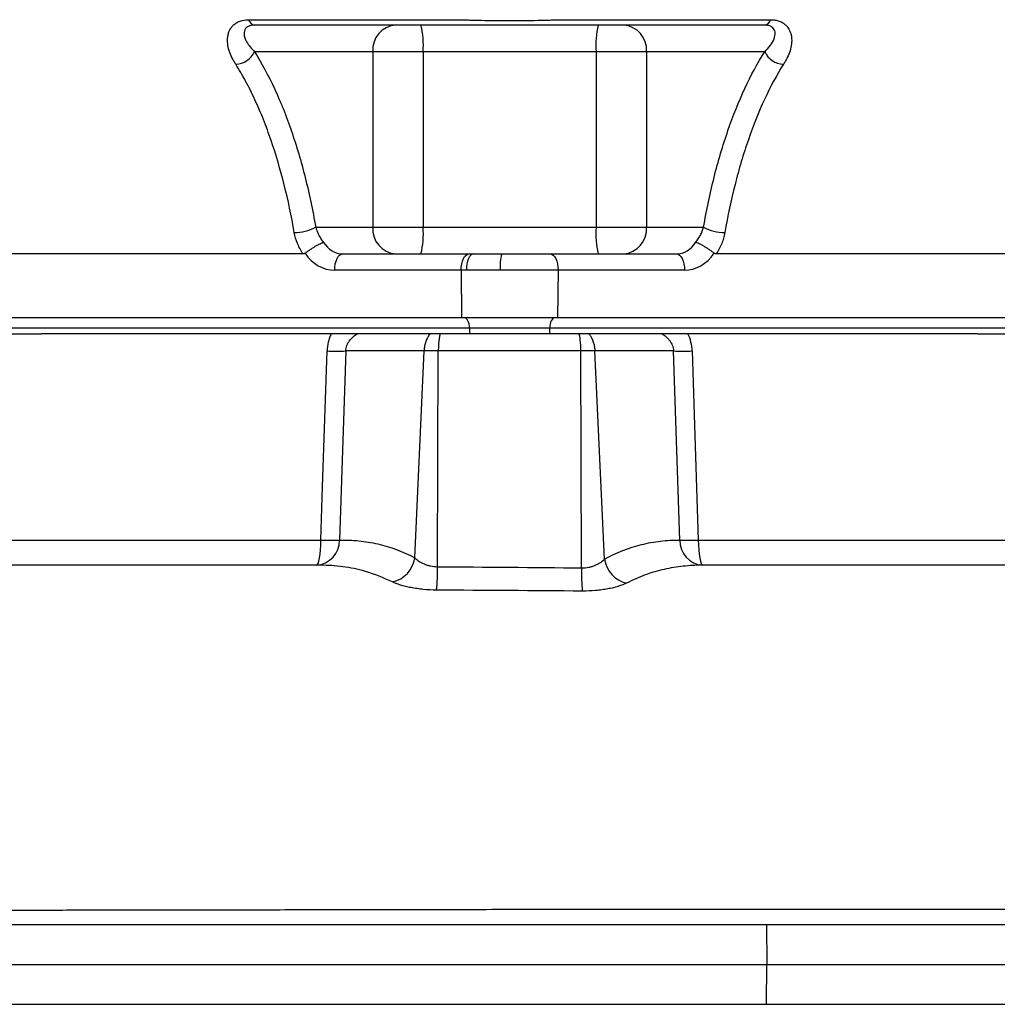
# Model space of a CAD drawing. Header units: millimetres. Extents: x 1136 to 1836, y 540 to 2623.
# Tile 6 of 13: x 1444 to 1628, y 851 to 1036. Entities that reach past the tile are written whole.
import ezdxf

# ---------------------------------------------------------------- set-up
doc = ezdxf.new("R2010")
doc.units = ezdxf.units.MM

msp = doc.modelspace()

# ---------------------------------------------------------------- linework, layer by layer
at = {"color": 7, "linetype": 'Continuous', "lineweight": 25}
for p, q in [((1486.97, 1035.6), (1526.86, 1035.6)), ((1545.13, 1035.6), (1585.02, 1035.6)), ((1510.28, 1029.59), (1488.07, 1029.59)), ((1510.28, 1029.59), (1510.28, 996.59)), ((1519.75, 1029.59), (1510.28, 1029.59)), ((1552.24, 1029.59), (1519.75, 1029.59)), ((1519.75, 1029.59), (1519.75, 996.59)), ((1561.71, 1029.59), (1552.24, 1029.59)), ((1552.24, 1029.59), (1552.24, 996.59)), ((1583.92, 1029.59), (1561.71, 1029.59)), ((1561.71, 1029.59), (1561.71, 996.59)), ((1499.57, 996.59), (1510.28, 996.59)), ((1510.28, 996.59), (1519.75, 996.59)), ((1519.75, 996.59), (1552.24, 996.59)), ((1552.24, 996.59), (1561.71, 996.59)), ((1561.71, 996.59), (1572.42, 996.59)), ((1497.21, 991.59), (1362.02, 991.59)), ((1504.65, 991.59), (1528.39, 991.59)), ((1528.39, 991.59), (1529.21, 991.59)), ((1529.21, 991.59), (1534.53, 991.59)), ((1534.53, 991.59), (1543.6, 991.59)), ((1543.6, 991.59), (1567.34, 991.59)), ((1709.97, 991.59), (1574.78, 991.59)), ((1526.89, 988.54), (1503.15, 988.54)), ((1526.89, 988.54), (1526.97, 979.59)), ((1527.87, 988.54), (1526.89, 988.54)), ((1534.24, 988.54), (1527.87, 988.54)), ((1545.1, 988.54), (1534.24, 988.54)), ((1545.1, 988.54), (1545.02, 979.59)), ((1568.84, 988.54), (1545.1, 988.54)), ((1526.97, 979.59), (1332.47, 979.59)), ((1545.02, 979.59), (1526.97, 979.59)), ((1739.52, 979.59), (1545.02, 979.59)), ((1528.48, 977.66), (1333.98, 977.66)), ((1543.51, 977.66), (1528.48, 977.66)), ((1528.48, 977.66), (1528.49, 976.59)), ((1543.51, 977.66), (1543.49, 976.59)), ((1738.01, 977.66), (1543.51, 977.66)), ((1414.47, 976.59), (1448.01, 976.59)), ((1519.76, 976.59), (1448.01, 976.59)), ((1521.08, 976.59), (1519.76, 976.59)), ((1525.95, 976.59), (1522.93, 976.59)), ((1528.49, 976.59), (1525.95, 976.59)), ((1543.49, 976.59), (1528.49, 976.59)), ((1546.04, 976.59), (1543.49, 976.59)), ((1549.06, 976.59), (1546.04, 976.59)), ((1552.23, 976.59), (1550.91, 976.59)), ((1623.97, 976.59), (1552.23, 976.59)), ((1623.97, 976.59), (1657.51, 976.59)), ((1505.21, 973.35), (1504.04, 937.83)), ((1519.97, 973.35), (1505.21, 973.35)), ((1518.21, 934.48), (1519.97, 973.35)), ((1522.48, 932.82), (1522.6, 973.35)), ((1549.39, 973.35), (1522.6, 973.35)), ((1549.51, 932.61), (1549.39, 973.35)), ((1553.79, 934.23), (1552.02, 973.35)), ((1566.78, 973.35), (1552.02, 973.35)), ((1567.95, 937.83), (1566.78, 973.35)), ((1269.21, 865.59), (1584.26, 865.59)), ((1584.26, 865.59), (1584.29, 858.09)), ((1584.26, 865.59), (1767.82, 865.59)), ((1269.1, 858.09), (1584.29, 858.09)), ((1584.26, 850.59), (1584.29, 858.09)), ((1584.29, 858.09), (1806.28, 858.09)), ((1269.21, 850.59), (1584.26, 850.59)), ((1584.26, 850.59), (1806.15, 850.59))]:
    msp.add_line(p, q, dxfattribs=at)
at = {"color": 7, "linetype": 'Continuous', "lineweight": 25, "flags": 128}
for points in [[(1503.15, 988.54), (1503.17, 989.13), (1503.25, 989.7), (1503.39, 990.23), (1503.58, 990.7), (1503.81, 991.08), (1504.07, 991.36), (1504.35, 991.53), (1504.65, 991.59)], [(1526.89, 988.54), (1526.91, 989.13), (1527, 989.7), (1527.13, 990.23), (1527.32, 990.7), (1527.55, 991.08), (1527.81, 991.36), (1528.09, 991.53), (1528.39, 991.59)], [(1529.21, 991.59), (1528.94, 991.53), (1528.69, 991.36), (1528.46, 991.08), (1528.25, 990.7), (1528.09, 990.23), (1527.97, 989.7), (1527.89, 989.13), (1527.87, 988.54)], [(1543.6, 991.59), (1543.89, 991.53), (1544.18, 991.36), (1544.44, 991.08), (1544.67, 990.7), (1544.86, 990.23), (1544.99, 989.7), (1545.07, 989.13), (1545.1, 988.54)], [(1567.34, 991.59), (1567.64, 991.53), (1567.92, 991.36), (1568.18, 991.08), (1568.41, 990.7), (1568.6, 990.23), (1568.73, 989.7), (1568.82, 989.13), (1568.84, 988.54)], [(1528.48, 977.66), (1528.45, 978.04), (1528.39, 978.41), (1528.3, 978.74), (1528.17, 979.03), (1528.02, 979.27), (1527.85, 979.45), (1527.67, 979.56), (1527.48, 979.59)], [(1544.51, 979.59), (1544.32, 979.56), (1544.14, 979.45), (1543.97, 979.27), (1543.82, 979.03), (1543.69, 978.74), (1543.6, 978.41), (1543.54, 978.04), (1543.51, 977.66)], [(1500.54, 937.83), (1500.87, 947.81), (1501.7, 973.35)], [(1570.29, 973.35), (1570.61, 963.37), (1571.44, 937.83)], [(1499.71, 933.09), (1499.87, 933.18), (1500.02, 933.45), (1500.16, 933.88), (1500.29, 934.47), (1500.39, 935.18), (1500.47, 936), (1500.52, 936.89), (1500.54, 937.83)], [(1571.44, 937.83), (1571.47, 936.89), (1571.52, 936), (1571.6, 935.18), (1571.7, 934.47), (1571.83, 933.88), (1571.97, 933.45), (1572.12, 933.18), (1572.28, 933.09)]]:
    msp.add_lwpolyline(points, dxfattribs=at)
at = {"color": 7, "linetype": 'Continuous', "lineweight": 25}
for centre, radius, start, end in [((1488.33, 1035.98), 1.41, 195.8213, 260.3154), ((1514.97, 1029.91), 4.7, 94.402, 183.8113), ((1504.06, 1030.83), 15.74, 355.4756, 13.8125), ((1567.93, 1030.83), 15.74, 166.1875, 184.5244), ((1557.02, 1029.91), 4.7, 356.1887, 85.598), ((1583.66, 1035.98), 1.41, 279.6846, 344.1787), ((1484.42, 1031.25), 4.01, 271.8044, 335.6446), ((1587.57, 1031.25), 4.01, 204.3554, 268.1956), ((1495.67, 1003.77), 8.16, 269.1575, 298.4974), ((1514.97, 996.28), 4.7, 176.1888, 265.5979), ((1504.06, 995.35), 15.74, 346.1875, 4.5243), ((1567.93, 995.35), 15.74, 175.4757, 193.8125), ((1557.02, 996.28), 4.7, 274.4021, 3.8112), ((1576.31, 1003.77), 8.16, 241.5026, 270.8425), ((1542.44, 989.31), 8.23, 163.8651, 185.335), ((1503.45, 1027.36), 54.04, 268.1383, 271.8617), ((1568.54, 1027.36), 54.04, 268.1383, 271.8617), ((1499.38, 937.74), 4.66, 274.1294, 1.1036), ((1502.29, 991.81), 54.01, 268.1481, 271.8519), ((1572.61, 937.74), 4.66, 178.8964, 265.8706), ((1569.7, 991.81), 54.01, 268.1481, 271.8519), ((1512.77, 935.33), 5.51, 282.8953, 351.0518), ((1481.4, 932.6), 41.08, 354.1594, 0.303), ((1591.73, 931.79), 42.23, 178.8808, 184.826), ((1559.26, 935.12), 5.54, 189.2983, 256.278)]:
    msp.add_arc(centre, radius, start, end, dxfattribs=at)
for centre, major_axis, ratio, start_param, end_param in [((1504.58, 996.59), (-0.28, 4.99), 0.865352, 2.127583, 3.093407), ((1567.41, 996.59), (0.28, 4.99), 0.865352, 3.189778, 4.155602), ((1503.08, 996.54), (-0.28, 8), 0.865762, 2.187353, 3.111406), ((1568.91, 996.54), (0.28, 8), 0.865762, 3.17178, 4.095833)]:
    msp.add_ellipse(centre, major_axis=major_axis, ratio=ratio, start_param=start_param, end_param=end_param, dxfattribs=at)
for points, knots in [([(1484.54, 1027.24), (1484.41, 1027.45), (1484.29, 1027.65), (1484.05, 1028.07), (1483.94, 1028.28), (1483.63, 1028.92), (1483.45, 1029.35), (1483.18, 1030.21), (1483.09, 1030.65), (1482.99, 1031.52), (1482.99, 1031.95), (1483.07, 1032.58), (1483.12, 1032.79), (1483.23, 1033.19), (1483.31, 1033.39), (1483.49, 1033.77), (1483.6, 1033.95), (1483.85, 1034.3), (1483.99, 1034.46), (1484.32, 1034.76), (1484.5, 1034.9), (1484.91, 1035.14), (1485.13, 1035.25), (1485.84, 1035.51), (1486.38, 1035.6), (1486.97, 1035.6)], [0, 0, 0, 0, 0.0625, 0.0625, 0.125, 0.125, 0.25, 0.25, 0.375, 0.375, 0.5, 0.5, 0.5625, 0.5625, 0.625, 0.625, 0.6875, 0.6875, 0.75, 0.75, 0.8125, 0.8125, 0.875, 0.875, 1, 1, 1, 1]), ([(1488.09, 1034.59), (1487.77, 1034.57), (1487.39, 1034.54), (1486.8, 1034.31), (1486.25, 1033.86), (1486.01, 1032.8), (1486.53, 1031.26), (1487.52, 1030.19), (1488.07, 1029.59)], [0, 0, 0, 0, 0.096607, 0.113384, 0.234152, 0.4089, 0.670799, 1, 1, 1, 1]), ([(1583.9, 1034.59), (1576.98, 1034.59), (1566.61, 1034.59), (1554.4, 1034.59), (1547.61, 1034.59), (1543.38, 1034.59), (1539.84, 1034.59), (1537.24, 1034.59), (1534.55, 1034.59), (1531.64, 1034.59), (1528.64, 1034.59), (1523.27, 1034.59), (1509.66, 1034.59), (1497.14, 1034.59), (1488.09, 1034.59)], [0, 0, 0, 0, 0.2204037, 0.3306057, 0.385823, 0.4408653, 0.4643385, 0.4884317, 0.5130248, 0.5383306, 0.5693127, 0.6011787, 0.7114617, 1, 1, 1, 1]), ([(1526.86, 1035.6), (1527.03, 1035.59), (1527.21, 1035.59), (1527.57, 1035.57), (1527.74, 1035.57), (1528.29, 1035.55), (1528.65, 1035.53), (1529.76, 1035.5), (1530.52, 1035.49), (1532.84, 1035.45), (1534.41, 1035.44), (1536.78, 1035.44), (1537.58, 1035.44), (1539.16, 1035.45), (1539.93, 1035.46), (1541.46, 1035.49), (1542.22, 1035.5), (1543.33, 1035.53), (1543.7, 1035.55), (1544.24, 1035.57), (1544.42, 1035.57), (1544.78, 1035.59), (1544.96, 1035.59), (1545.13, 1035.6)], [0, 0, 0, 0, 0.03125, 0.03125, 0.0625, 0.0625, 0.125, 0.125, 0.25, 0.25, 0.5, 0.5, 0.625, 0.625, 0.75, 0.75, 0.875, 0.875, 0.9375, 0.9375, 0.96875, 0.96875, 1, 1, 1, 1]), ([(1583.92, 1029.59), (1584.29, 1029.99), (1585.04, 1030.77), (1585.75, 1032), (1585.97, 1033.18), (1585.58, 1034.05), (1584.83, 1034.53), (1584.16, 1034.57), (1583.9, 1034.59)], [0, 0, 0, 0, 0.216986, 0.433439, 0.642477, 0.801099, 0.920255, 1, 1, 1, 1]), ([(1585.02, 1035.6), (1585.31, 1035.6), (1585.6, 1035.58), (1586.14, 1035.49), (1586.4, 1035.42), (1586.87, 1035.25), (1587.09, 1035.14), (1587.49, 1034.9), (1587.67, 1034.76), (1588.17, 1034.3), (1588.41, 1033.95), (1588.69, 1033.38), (1588.76, 1033.18), (1588.87, 1032.77), (1588.92, 1032.57), (1588.97, 1032.15), (1588.98, 1031.94), (1588.98, 1031.5), (1588.97, 1031.29), (1588.9, 1030.63), (1588.8, 1030.2), (1588.53, 1029.34), (1588.36, 1028.91), (1588.05, 1028.28), (1587.94, 1028.07), (1587.7, 1027.65), (1587.58, 1027.45), (1587.44, 1027.24)], [0, 0, 0, 0, 0.0625, 0.0625, 0.125, 0.125, 0.1875, 0.1875, 0.25, 0.25, 0.375, 0.375, 0.4375, 0.4375, 0.5, 0.5, 0.5625, 0.5625, 0.625, 0.625, 0.75, 0.75, 0.875, 0.875, 0.9375, 0.9375, 1, 1, 1, 1]), ([(1488.07, 1029.59), (1489.42, 1027.47), (1490.67, 1025.15), (1492.11, 1022.03), (1492.4, 1021.39), (1492.95, 1020.1), (1493.23, 1019.44), (1494.03, 1017.43), (1494.53, 1016.07), (1495.97, 1011.88), (1496.83, 1008.97), (1498.34, 1002.94), (1499.01, 999.82), (1499.57, 996.59)], [0, 0, 0, 0, 0.25, 0.25, 0.3125, 0.3125, 0.375, 0.375, 0.5, 0.5, 0.75, 0.75, 1, 1, 1, 1]), ([(1572.42, 996.59), (1572.98, 999.82), (1573.65, 1002.95), (1574.79, 1007.5), (1575.2, 1008.99), (1576.07, 1011.93), (1576.53, 1013.37), (1577.98, 1017.58), (1579.03, 1020.22), (1581.33, 1025.16), (1582.57, 1027.47), (1583.92, 1029.59)], [0, 0, 0, 0, 0.25, 0.25, 0.375, 0.375, 0.5, 0.5, 0.75, 0.75, 1, 1, 1, 1]), ([(1495.55, 995.6), (1495.02, 998.7), (1494.38, 1001.69), (1492.93, 1007.46), (1492.12, 1010.24), (1490.74, 1014.25), (1490.26, 1015.56), (1489.49, 1017.48), (1489.23, 1018.11), (1488.7, 1019.36), (1488.42, 1019.97), (1487.59, 1021.77), (1487.01, 1022.93), (1485.81, 1025.16), (1485.19, 1026.22), (1484.54, 1027.24)], [0, 0, 0, 0, 0.25, 0.25, 0.5, 0.5, 0.625, 0.625, 0.6875, 0.6875, 0.75, 0.75, 0.875, 0.875, 1, 1, 1, 1]), ([(1587.44, 1027.24), (1586.16, 1025.21), (1584.97, 1023), (1582.77, 1018.26), (1581.76, 1015.74), (1580.38, 1011.71), (1579.93, 1010.33), (1579.1, 1007.52), (1578.71, 1006.08), (1577.61, 1001.7), (1576.97, 998.69), (1576.43, 995.6)], [0, 0, 0, 0, 0.25, 0.25, 0.5, 0.5, 0.625, 0.625, 0.75, 0.75, 1, 1, 1, 1]), ([(1497.21, 991.59), (1497, 991.9), (1496.8, 992.21), (1496.45, 992.86), (1496.29, 993.2), (1495.88, 994.21), (1495.68, 994.9), (1495.55, 995.6)], [0, 0, 0, 0, 0.25, 0.25, 0.5, 0.5, 1, 1, 1, 1]), ([(1499.57, 996.59), (1499.71, 996.1), (1499.9, 995.61), (1500.27, 994.89), (1500.41, 994.65), (1500.71, 994.19), (1500.88, 993.96), (1501.06, 993.75)], [0, 0, 0, 0, 0.5, 0.5, 0.75, 0.75, 1, 1, 1, 1]), ([(1570.93, 993.75), (1571.11, 993.96), (1571.28, 994.19), (1571.58, 994.65), (1571.72, 994.89), (1571.96, 995.37), (1572.08, 995.61), (1572.27, 996.1), (1572.35, 996.35), (1572.42, 996.59)], [0, 0, 0, 0, 0.25, 0.25, 0.5, 0.5, 0.75, 0.75, 1, 1, 1, 1]), ([(1576.43, 995.6), (1576.37, 995.25), (1576.29, 994.9), (1576.09, 994.21), (1575.97, 993.86), (1575.69, 993.19), (1575.53, 992.86), (1575.19, 992.21), (1574.99, 991.9), (1574.78, 991.59)], [0, 0, 0, 0, 0.25, 0.25, 0.5, 0.5, 0.75, 0.75, 1, 1, 1, 1]), ([(1497.59, 991.72), (1497.73, 991.83), (1497.88, 991.95), (1498.19, 992.17), (1498.35, 992.29), (1498.68, 992.51), (1498.84, 992.62), (1499.17, 992.83), (1499.34, 992.93), (1499.66, 993.12), (1499.81, 993.21), (1500.11, 993.37), (1500.25, 993.44), (1500.52, 993.56), (1500.64, 993.61), (1500.81, 993.68), (1500.87, 993.7), (1500.97, 993.73), (1501.01, 993.74), (1501.06, 993.75)], [0, 0, 0, 0, 0.125, 0.125, 0.25, 0.25, 0.375, 0.375, 0.5, 0.5, 0.625, 0.625, 0.75, 0.75, 0.875, 0.875, 0.9375, 0.9375, 1, 1, 1, 1]), ([(1574.4, 991.72), (1574.26, 991.83), (1574.11, 991.95), (1573.8, 992.17), (1573.64, 992.29), (1573.31, 992.51), (1573.15, 992.62), (1572.82, 992.83), (1572.65, 992.93), (1572.33, 993.12), (1572.18, 993.21), (1571.88, 993.37), (1571.73, 993.44), (1571.47, 993.56), (1571.34, 993.61), (1571.18, 993.68), (1571.12, 993.7), (1571.02, 993.73), (1570.98, 993.74), (1570.93, 993.75)], [0, 0, 0, 0, 0.125, 0.125, 0.25, 0.25, 0.375, 0.375, 0.5, 0.5, 0.625, 0.625, 0.75, 0.75, 0.875, 0.875, 0.9375, 0.9375, 1, 1, 1, 1]), ([(1502.49, 976.59), (1502.37, 976.34), (1502.26, 976.08), (1502.07, 975.55), (1501.99, 975.28), (1501.79, 974.47), (1501.72, 973.92), (1501.7, 973.35)], [0, 0, 0, 0, 0.25, 0.25, 0.5, 0.5, 1, 1, 1, 1]), ([(1505.21, 973.35), (1505.21, 973.53), (1505.23, 973.7), (1505.3, 974.05), (1505.35, 974.22), (1505.47, 974.54), (1505.55, 974.7), (1505.72, 975), (1505.81, 975.14), (1506.11, 975.55), (1506.34, 975.79), (1506.84, 976.23), (1507.1, 976.42), (1507.37, 976.59)], [0, 0, 0, 0, 0.125, 0.125, 0.25, 0.25, 0.375, 0.375, 0.5, 0.5, 0.75, 0.75, 1, 1, 1, 1]), ([(1519.97, 973.35), (1519.98, 973.42), (1519.98, 973.57), (1520, 973.78), (1520.03, 973.98), (1520.06, 974.19), (1520.1, 974.4), (1520.15, 974.6), (1520.21, 974.81), (1520.27, 975.01), (1520.35, 975.26), (1520.48, 975.57), (1520.65, 975.93), (1520.85, 976.28), (1521, 976.49), (1521.08, 976.59)], [0, 0, 0, 0, 0.058251, 0.116603, 0.175061, 0.233627, 0.292307, 0.351103, 0.410021, 0.469064, 0.528236, 0.642781, 0.759574, 0.878639, 1, 1, 1, 1]), ([(1522.93, 976.59), (1522.74, 976.59), (1522.56, 976.59), (1522.2, 976.59), (1522.02, 976.59), (1521.7, 976.59), (1521.55, 976.59), (1521.29, 976.59), (1521.17, 976.59), (1521.08, 976.59)], [0, 0, 0, 0, 0.25, 0.25, 0.5, 0.5, 0.75, 0.75, 1, 1, 1, 1]), ([(1522.93, 976.59), (1522.93, 976.56), (1522.92, 976.53), (1522.88, 976.38), (1522.86, 976.26), (1522.81, 976), (1522.79, 975.87), (1522.75, 975.6), (1522.73, 975.45), (1522.69, 975.16), (1522.68, 975), (1522.65, 974.68), (1522.64, 974.52), (1522.61, 974.03), (1522.6, 973.7), (1522.6, 973.35)], [0, 0, 0, 0, 0.0167926, 0.0167926, 0.0804589, 0.0804589, 0.1441251, 0.1441251, 0.2077913, 0.2077913, 0.2741792, 0.2741792, 0.3405672, 0.3405672, 0.4733431, 0.4733431, 0.4733431, 0.4733431]), ([(1549.39, 973.35), (1549.39, 973.7), (1549.38, 974.03), (1549.35, 974.52), (1549.34, 974.68), (1549.31, 975), (1549.29, 975.16), (1549.26, 975.45), (1549.24, 975.6), (1549.2, 975.87), (1549.18, 976), (1549.13, 976.26), (1549.1, 976.38), (1549.07, 976.53), (1549.06, 976.56), (1549.06, 976.59)], [0, 0, 0, 0, 0.1327759, 0.1327759, 0.1991638, 0.1991638, 0.2655518, 0.2655518, 0.329218, 0.329218, 0.3928842, 0.3928842, 0.4565505, 0.4565505, 0.4733431, 0.4733431, 0.4733431, 0.4733431]), ([(1550.91, 976.59), (1550.81, 976.59), (1550.7, 976.59), (1550.44, 976.59), (1550.29, 976.59), (1549.97, 976.59), (1549.79, 976.59), (1549.43, 976.59), (1549.25, 976.59), (1549.06, 976.59)], [0, 0, 0, 0, 0.25, 0.25, 0.5, 0.5, 0.75, 0.75, 1, 1, 1, 1]), ([(1550.91, 976.59), (1550.95, 976.54), (1551.03, 976.43), (1551.13, 976.27), (1551.24, 976.1), (1551.33, 975.93), (1551.42, 975.75), (1551.51, 975.57), (1551.59, 975.39), (1551.68, 975.15), (1551.77, 974.85), (1551.87, 974.48), (1551.94, 974.11), (1551.99, 973.73), (1552.01, 973.48), (1552.02, 973.35)], [0, 0, 0, 0, 0.060978, 0.12138, 0.181209, 0.240468, 0.29916, 0.357288, 0.414855, 0.471865, 0.578256, 0.684243, 0.789847, 0.895091, 1, 1, 1, 1]), ([(1564.62, 976.59), (1564.89, 976.42), (1565.15, 976.23), (1565.52, 975.9), (1565.64, 975.79), (1565.87, 975.54), (1565.98, 975.41), (1566.18, 975.14), (1566.27, 975), (1566.44, 974.7), (1566.52, 974.54), (1566.64, 974.22), (1566.69, 974.05), (1566.76, 973.7), (1566.78, 973.53), (1566.78, 973.35)], [0, 0, 0, 0, 0.25, 0.25, 0.375, 0.375, 0.5, 0.5, 0.625, 0.625, 0.75, 0.75, 0.875, 0.875, 1, 1, 1, 1]), ([(1570.29, 973.35), (1570.27, 973.92), (1570.2, 974.47), (1569.93, 975.57), (1569.74, 976.09), (1569.5, 976.59)], [0, 0, 0, 0, 0.5, 0.5, 1, 1, 1, 1]), ([(1522.6, 973.35), (1522.55, 973.36), (1522.43, 973.36), (1522.26, 973.36), (1522.09, 973.37), (1521.93, 973.37), (1521.77, 973.37), (1521.61, 973.37), (1521.46, 973.38), (1521.31, 973.38), (1521.11, 973.38), (1520.88, 973.38), (1520.61, 973.37), (1520.37, 973.37), (1520.15, 973.36), (1520.03, 973.36), (1519.97, 973.35)], [0, 0, 0, 0, 0.053382, 0.106518, 0.159409, 0.212055, 0.264458, 0.316618, 0.368537, 0.420215, 0.471653, 0.575558, 0.680337, 0.785999, 0.892551, 1, 1, 1, 1]), ([(1552.02, 973.35), (1551.99, 973.36), (1551.92, 973.36), (1551.82, 973.36), (1551.71, 973.37), (1551.59, 973.37), (1551.47, 973.37), (1551.34, 973.37), (1551.2, 973.38), (1551.06, 973.38), (1550.91, 973.38), (1550.75, 973.38), (1550.59, 973.38), (1550.43, 973.37), (1550.26, 973.37), (1550.09, 973.37), (1549.92, 973.37), (1549.74, 973.36), (1549.56, 973.36), (1549.45, 973.36), (1549.39, 973.35)], [0, 0, 0, 0, 0.055579, 0.11115, 0.166714, 0.222271, 0.277823, 0.333371, 0.388916, 0.444458, 0.5, 0.555542, 0.611084, 0.666629, 0.722177, 0.777729, 0.833286, 0.88885, 0.944421, 1, 1, 1, 1]), ([(1372.33, 937.83), (1376.35, 937.83), (1384.78, 937.83), (1393.99, 937.83), (1401.2, 937.83), (1403.65, 937.83), (1407.41, 937.83), (1408.67, 937.83), (1411.23, 937.83), (1412.52, 937.83), (1419.02, 937.83), (1424.34, 937.83), (1435.23, 937.83), (1440.8, 937.83), (1452.17, 937.83), (1457.98, 937.83), (1466.88, 937.83), (1469.88, 937.83), (1474.42, 937.83), (1475.95, 937.83), (1479, 937.83), (1480.53, 937.83), (1488.19, 937.83), (1494.35, 937.83), (1500.54, 937.83)], [0, 0, 0, 0, 0.125, 0.25, 0.25, 0.3125, 0.3125, 0.34375, 0.34375, 0.375, 0.375, 0.5, 0.5, 0.625, 0.625, 0.75, 0.75, 0.8125, 0.8125, 0.84375, 0.84375, 0.875, 0.875, 1, 1, 1, 1]), ([(1504.04, 937.83), (1504.34, 937.83), (1504.64, 937.83), (1505.24, 937.83), (1506.15, 937.81), (1507.05, 937.74), (1508.85, 937.56), (1510.04, 937.37), (1513.6, 936.55), (1515.92, 935.69), (1518.21, 934.48)], [0, 0, 0, 0, 0.0625, 0.0625, 0.125, 0.25, 0.25, 0.5, 0.5, 1, 1, 1, 1]), ([(1553.79, 934.23), (1556.07, 935.48), (1558.4, 936.38), (1561.95, 937.27), (1563.15, 937.49), (1564.94, 937.7), (1565.54, 937.75), (1566.45, 937.8), (1566.75, 937.81), (1567.35, 937.83), (1567.65, 937.83), (1567.95, 937.83)], [0, 0, 0, 0, 0.5, 0.5, 0.75, 0.75, 0.875, 0.875, 0.9375, 0.9375, 1, 1, 1, 1]), ([(1571.44, 937.83), (1575.3, 937.83), (1583.01, 937.83), (1594.45, 937.83), (1605.76, 937.83), (1616.86, 937.83), (1627.66, 937.83), (1638.14, 937.83), (1648.41, 937.83), (1658.41, 937.82), (1668.12, 937.82), (1678.39, 937.82), (1689.1, 937.81), (1696.13, 937.81), (1699.66, 937.81)], [0, 0, 0, 0, 0.077777, 0.155554, 0.234306, 0.313057, 0.390891, 0.468786, 0.54662, 0.626714, 0.706874, 0.786969, 0.893178, 1, 1, 1, 1]), ([(1518.21, 934.48), (1518.41, 934.26), (1518.65, 934.06), (1519.22, 933.68), (1519.55, 933.49), (1520.1, 933.27), (1520.29, 933.2), (1520.7, 933.07), (1520.91, 933.01), (1521.56, 932.88), (1522.01, 932.83), (1522.48, 932.82)], [0, 0, 0, 0, 0.25, 0.25, 0.5, 0.5, 0.625, 0.625, 0.75, 0.75, 1, 1, 1, 1]), ([(1499.71, 933.09), (1495.57, 933.09), (1487.26, 933.09), (1475.2, 933.09), (1463.52, 933.09), (1452.26, 933.09), (1444.97, 933.09), (1441.33, 933.09)], [0, 0, 0, 0, 0.20572, 0.41214, 0.608043, 0.804097, 1, 1, 1, 1]), ([(1500.32, 933.09), (1500.32, 933.09), (1500.14, 933.09), (1499.93, 933.09), (1499.71, 933.09)], [0, 0, 0, 0, 0.000054, 1, 1, 1, 1]), ([(1514, 929.96), (1512.33, 930.69), (1509.29, 932.01), (1504.58, 932.9), (1501.97, 933.09), (1500.32, 933.09), (1500.32, 933.09)], [0, 0, 0, 0, 0.378584, 0.68842, 0.999998, 1, 1, 1, 1]), ([(1549.51, 932.61), (1549.98, 932.6), (1550.43, 932.64), (1551.09, 932.77), (1551.3, 932.82), (1551.71, 932.94), (1551.9, 933.01), (1552.27, 933.16), (1552.44, 933.24), (1552.77, 933.42), (1552.93, 933.51), (1553.35, 933.8), (1553.59, 934.01), (1553.79, 934.23)], [0, 0, 0, 0, 0.25, 0.25, 0.375, 0.375, 0.5, 0.5, 0.625, 0.625, 0.75, 0.75, 1, 1, 1, 1]), ([(1572.13, 933.09), (1572.13, 933.09), (1570.89, 933.09), (1568.59, 932.97), (1565, 932.37), (1561.45, 931.36), (1559.12, 930.28), (1557.95, 929.74)], [0, 0, 0, 0, 0.000002, 0.2455, 0.491849, 0.745334, 1, 1, 1, 1]), ([(1572.28, 933.09), (1572.23, 933.09), (1572.19, 933.09), (1572.13, 933.09), (1572.13, 933.09)], [0, 0, 0, 0, 0.999812, 1, 1, 1, 1]), ([(1703.41, 933.07), (1699.82, 933.08), (1692.64, 933.08), (1681.78, 933.08), (1671.44, 933.08), (1661.81, 933.09), (1651.71, 933.09), (1641.13, 933.09), (1630.11, 933.09), (1618.9, 933.09), (1607.54, 933.09), (1596.02, 933.09), (1584.26, 933.09), (1576.27, 933.09), (1572.28, 933.09)], [0, 0, 0, 0, 0.1061837, 0.2129786, 0.2908104, 0.368702, 0.4465337, 0.5266254, 0.6067824, 0.6868742, 0.7646628, 0.8424514, 0.921225, 1, 1, 1, 1]), ([(1522.27, 928.42), (1521.42, 928.43), (1520.59, 928.47), (1519.38, 928.59), (1518.98, 928.64), (1518.22, 928.75), (1517.84, 928.81), (1517.13, 928.95), (1516.78, 929.02), (1516.12, 929.19), (1515.81, 929.28), (1515.22, 929.46), (1514.95, 929.56), (1514.44, 929.76), (1514.21, 929.86), (1514, 929.96)], [0, 0, 0, 0, 0.25, 0.25, 0.375, 0.375, 0.5, 0.5, 0.625, 0.625, 0.75, 0.75, 0.875, 0.875, 1, 1, 1, 1]), ([(1557.95, 929.74), (1557.52, 929.52), (1557.01, 929.32), (1556.13, 929.04), (1555.81, 928.95), (1555.15, 928.79), (1554.81, 928.71), (1554.09, 928.58), (1553.72, 928.52), (1552.95, 928.41), (1552.55, 928.37), (1551.33, 928.26), (1550.5, 928.23), (1549.65, 928.23)], [0, 0, 0, 0, 0.25, 0.25, 0.375, 0.375, 0.5, 0.5, 0.625, 0.625, 0.75, 0.75, 1, 1, 1, 1]), ([(1274.26, 868.19), (1274.26, 868.19), (1276.94, 868.19), (1284.72, 868.19), (1295.58, 868.18), (1307.8, 868.18), (1320.76, 868.18), (1333.11, 868.18), (1344.45, 868.18), (1354.59, 868.18), (1365.05, 868.19), (1375.78, 868.2), (1386.74, 868.21), (1397.91, 868.22), (1409.34, 868.24), (1420.94, 868.26), (1432.66, 868.28), (1444.52, 868.3), (1456.54, 868.32), (1469.93, 868.34), (1484.7, 868.36), (1500.84, 868.39), (1517.2, 868.42), (1533.73, 868.44), (1550.39, 868.46), (1565.46, 868.48), (1578.93, 868.49), (1590.85, 868.47), (1602.67, 868.46), (1614.34, 868.46), (1625.82, 868.46), (1637.08, 868.46), (1648.12, 868.46), (1658.93, 868.46), (1669.52, 868.46), (1679.85, 868.46), (1690.76, 868.47), (1702.08, 868.47), (1713.68, 868.46), (1724.82, 868.46), (1735.43, 868.46), (1745.45, 868.46), (1755.16, 868.46), (1761.04, 868.46), (1764.14, 868.46)], [0, 0, 0, 0, 0, 0.030866, 0.061792, 0.092717, 0.124107, 0.155498, 0.176855, 0.198213, 0.219719, 0.241226, 0.262524, 0.283821, 0.305267, 0.326712, 0.347862, 0.369012, 0.390308, 0.411605, 0.439373, 0.467162, 0.49493, 0.523502, 0.552096, 0.580668, 0.601482, 0.622296, 0.643263, 0.664231, 0.685022, 0.705853, 0.726644, 0.747454, 0.768264, 0.789239, 0.810213, 0.836452, 0.86271, 0.888948, 0.915952, 0.942979, 0.969983, 1, 1, 1, 1])]:
    msp.add_open_spline(points, degree=3, knots=knots, dxfattribs=at)
for points in [[(1497.59, 991.72), (1497.48, 991.63), (1497.34, 991.59), (1497.21, 991.59)], [(1574.78, 991.59), (1574.64, 991.59), (1574.51, 991.63), (1574.4, 991.72)], [(1522.48, 932.82), (1531.49, 932.75), (1540.5, 932.68), (1549.51, 932.61)], [(1549.65, 928.23), (1540.52, 928.3), (1531.4, 928.36), (1522.27, 928.42)]]:
    msp.add_open_spline(points, degree=3, dxfattribs=at)

doc.saveas('drawing.dxf')
